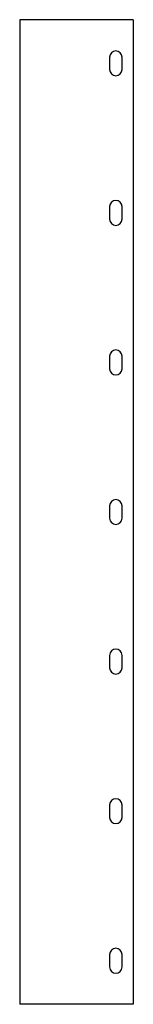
# Model space of a CAD drawing. Header units: millimetres. Extents: x 56 to 102, y 52 to 447.
import ezdxf

# ---------------------------------------------------------------- set-up
doc = ezdxf.new("R2010")
doc.units = ezdxf.units.MM

msp = doc.modelspace()

# ---------------------------------------------------------------- linework, layer by layer
at = {"color": 7, "linetype": 'Continuous', "lineweight": 25}
for p, q in [((56.24, 447.08), (56.24, 52.08)), ((101.7, 447.08), (56.24, 447.08)), ((101.7, 447.08), (101.7, 52.08)), ((92.2, 432.08), (92.2, 427.08)), ((97.2, 427.08), (97.2, 432.08)), ((92.2, 372.08), (92.2, 367.08)), ((97.2, 367.08), (97.2, 372.08)), ((92.2, 312.08), (92.2, 307.08)), ((97.2, 307.08), (97.2, 312.08)), ((92.2, 252.08), (92.2, 247.08)), ((97.2, 247.08), (97.2, 252.08)), ((92.2, 192.08), (92.2, 187.08)), ((97.2, 187.08), (97.2, 192.08)), ((92.2, 132.08), (92.2, 127.08)), ((97.2, 127.08), (97.2, 132.08)), ((92.2, 72.08), (92.2, 67.08)), ((97.2, 67.08), (97.2, 72.08)), ((101.7, 52.08), (56.24, 52.08))]:
    msp.add_line(p, q, dxfattribs=at)
for centre, start, end in [((94.7, 432.08), 0, 180), ((94.7, 427.08), 180, 0), ((94.7, 372.08), 0, 180), ((94.7, 367.08), 180, 0), ((94.7, 312.08), 0, 180), ((94.7, 307.08), 180, 0), ((94.7, 252.08), 0, 180), ((94.7, 247.08), 180, 0), ((94.7, 192.08), 0, 180), ((94.7, 187.08), 180, 360), ((94.7, 132.08), 0, 180), ((94.7, 127.08), 180, 0), ((94.7, 72.08), 0, 180), ((94.7, 67.08), 180, 0)]:
    msp.add_arc(centre, 2.5, start, end, dxfattribs=at)

doc.saveas('drawing.dxf')
